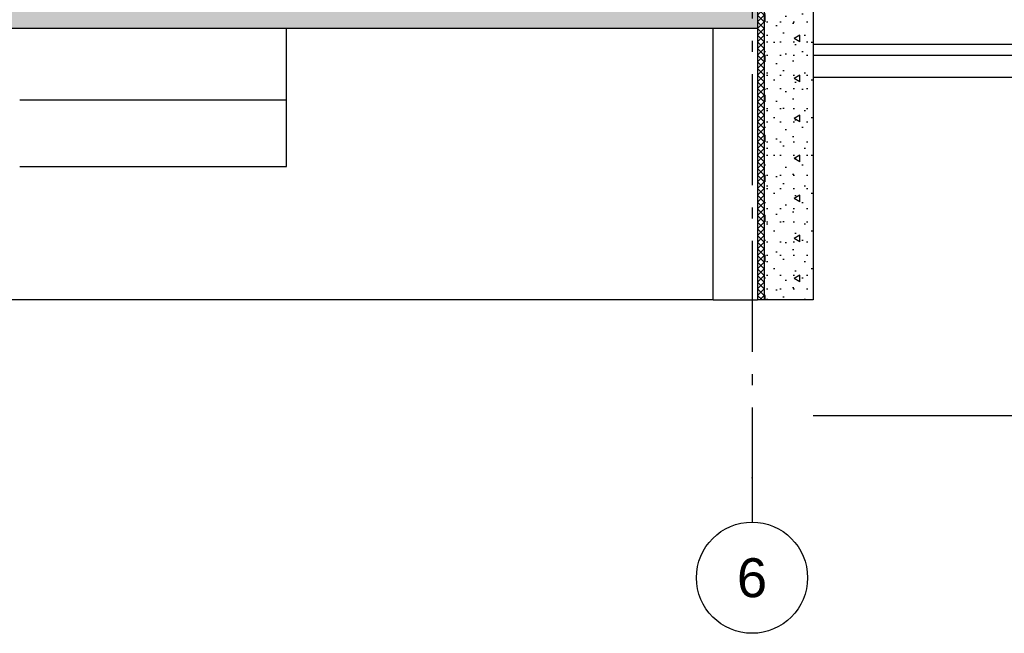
# Model space of a CAD drawing. Header units: millimetres. Extents: x -82116 to -58113, y 850 to 13065.
# Tile 46 of 78: x -64773 to -60343, y 850 to 3610. Entities that reach past the tile are written whole.
import ezdxf
from ezdxf.enums import TextEntityAlignment as Align

# ---------------------------------------------------------------- set-up
doc = ezdxf.new("R2010")
doc.units = ezdxf.units.MM
doc.header["$LTSCALE"] = 0.5
doc.header["$MEASUREMENT"] = 0
doc.linetypes.add('Akselinje', pattern=[1500, 1000, -200, 100, -200])
doc.linetypes.add('PLINE', pattern=[0])
for name, color, linetype in [('216- Direkte fundamentering', 7, 'Continuous'), ('216- Direkte fundamentering (Skravur)', 7, 'Continuous'), ('252- Gulv på grunn_ bunnplate', 7, 'Continuous'), ('252- Gulv på grunn_ bunnplate (Skravur)', 7, 'Continuous'), ('722- Trapper og ramper i terreng', 7, 'Continuous'), ('82-- Modullinjer', 7, 'Continuous'), ('858- Detaljer(Nye konstruksjoner)', 7, 'Continuous')]:
    doc.layers.add(name, color=color, linetype=linetype)
doc.styles.add('GENERATED_STYLE_1', font='arial.ttf')

# ---------------------------------------------------------------- blocks, each defined once
blk = doc.blocks.new('*X2')
at = {"layer": '216- Direkte fundamentering (Skravur)', "linetype": 'PLINE'}
for p, q in [((-61443.2, 3700), (-61453.2, 3690)), ((-61423.2, 3660), (-61453.2, 3690)), ((-61423.2, 3690), (-61453.2, 3660)), ((-61423.2, 3690), (-61433.2, 3700)), ((-61423.2, 3630), (-61453.2, 3660)), ((-61423.2, 3660), (-61453.2, 3630)), ((-61423.2, 3600), (-61453.2, 3630)), ((-61423.2, 3630), (-61453.2, 3600)), ((-61423.2, 3570), (-61453.2, 3600)), ((-61423.2, 3600), (-61453.2, 3570)), ((-61423.2, 3540), (-61453.2, 3570)), ((-61423.2, 3570), (-61453.2, 3540)), ((-61423.2, 3510), (-61453.2, 3540)), ((-61423.2, 3540), (-61453.2, 3510)), ((-61423.2, 3480), (-61453.2, 3510)), ((-61423.2, 3510), (-61453.2, 3480)), ((-61423.2, 3450), (-61453.2, 3480)), ((-61423.2, 3480), (-61453.2, 3450)), ((-61423.2, 3420), (-61453.2, 3450)), ((-61423.2, 3450), (-61453.2, 3420)), ((-61423.2, 3390), (-61453.2, 3420)), ((-61423.2, 3420), (-61453.2, 3390)), ((-61423.2, 3360), (-61453.2, 3390)), ((-61423.2, 3390), (-61453.2, 3360)), ((-61423.2, 3330), (-61453.2, 3360)), ((-61423.2, 3360), (-61453.2, 3330)), ((-61423.2, 3300), (-61453.2, 3330)), ((-61423.2, 3330), (-61453.2, 3300)), ((-61423.2, 3270), (-61453.2, 3300)), ((-61423.2, 3300), (-61453.2, 3270)), ((-61423.2, 3240), (-61453.2, 3270)), ((-61423.2, 3270), (-61453.2, 3240)), ((-61423.2, 3210), (-61453.2, 3240)), ((-61423.2, 3240), (-61453.2, 3210)), ((-61423.2, 3180), (-61453.2, 3210)), ((-61423.2, 3210), (-61453.2, 3180)), ((-61423.2, 3150), (-61453.2, 3180)), ((-61423.2, 3180), (-61453.2, 3150)), ((-61423.2, 3120), (-61453.2, 3150)), ((-61423.2, 3150), (-61453.2, 3120)), ((-61423.2, 3090), (-61453.2, 3120)), ((-61423.2, 3120), (-61453.2, 3090)), ((-61423.2, 3060), (-61453.2, 3090)), ((-61423.2, 3090), (-61453.2, 3060)), ((-61423.2, 3030), (-61453.2, 3060)), ((-61423.2, 3060), (-61453.2, 3030)), ((-61423.2, 3000), (-61453.2, 3030)), ((-61423.2, 3030), (-61453.2, 3000)), ((-61423.2, 2970), (-61453.2, 3000)), ((-61423.2, 3000), (-61453.2, 2970)), ((-61423.2, 2940), (-61453.2, 2970)), ((-61423.2, 2970), (-61453.2, 2940)), ((-61423.2, 2910), (-61453.2, 2940)), ((-61423.2, 2940), (-61453.2, 2910)), ((-61423.2, 2880), (-61453.2, 2910)), ((-61423.2, 2910), (-61453.2, 2880)), ((-61423.2, 2850), (-61453.2, 2880)), ((-61423.2, 2880), (-61453.2, 2850)), ((-61423.2, 2820), (-61453.2, 2850)), ((-61423.2, 2850), (-61453.2, 2820)), ((-61423.2, 2790), (-61453.2, 2820)), ((-61423.2, 2820), (-61453.2, 2790)), ((-61423.2, 2760), (-61453.2, 2790)), ((-61423.2, 2790), (-61453.2, 2760)), ((-61423.2, 2730), (-61453.2, 2760)), ((-61423.2, 2760), (-61453.2, 2730)), ((-61423.2, 2700), (-61453.2, 2730)), ((-61423.2, 2730), (-61453.2, 2700)), ((-61423.2, 2670), (-61453.2, 2700)), ((-61423.2, 2700), (-61453.2, 2670)), ((-61423.2, 2640), (-61453.2, 2670)), ((-61423.2, 2670), (-61453.2, 2640)), ((-61423.2, 2610), (-61453.2, 2640)), ((-61423.2, 2640), (-61453.2, 2610)), ((-61423.2, 2580), (-61453.2, 2610)), ((-61423.2, 2610), (-61453.2, 2580)), ((-61423.2, 2550), (-61453.2, 2580)), ((-61423.2, 2580), (-61453.2, 2550)), ((-61423.2, 2520), (-61453.2, 2550)), ((-61423.2, 2550), (-61453.2, 2520)), ((-61423.2, 2490), (-61453.2, 2520)), ((-61423.2, 2520), (-61453.2, 2490)), ((-61423.2, 2460), (-61453.2, 2490)), ((-61423.2, 2490), (-61453.2, 2460)), ((-61423.2, 2430), (-61453.2, 2460)), ((-61423.2, 2460), (-61453.2, 2430)), ((-61423.2, 2400), (-61453.2, 2430)), ((-61423.2, 2430), (-61453.2, 2400)), ((-61423.2, 2370), (-61453.2, 2400)), ((-61423.2, 2400), (-61453.2, 2370)), ((-61433.2, 2350), (-61453.2, 2370)), ((-61423.2, 2370), (-61443.2, 2350))]:
    blk.add_line(p, q, dxfattribs=at)
blk = doc.blocks.new('Standard grid marker[2]', base_point=(-61478.2, 12565.5))
at = {"layer": '82-- Modullinjer', "linetype": 'Akselinje'}
for p, q in [((-61478.2, 12365.5), (-61478.2, 1550)), ((-61478.2, 1550), (-61478.2, 1350))]:
    blk.add_line(p, q, dxfattribs=at)
at = {"layer": '82-- Modullinjer', "linetype": 'PLINE'}
blk.add_circle((-61478.2, 1100), 250, dxfattribs=at)
at = {"layer": '82-- Modullinjer', "linetype": 'Akselinje'}
blk.add_point((-61478.2, 1550), dxfattribs=at)
blk.add_point((-61478.2, 1550), dxfattribs=at)
at = {"layer": '82-- Modullinjer', "style": 'GENERATED_STYLE_1'}
for tag, p in [('AC_MarkerText_1_0', (-61478.2, 12903)), ('AC_MarkerText_1_1', (-61478.2, 1187.5))]:
    blk.add_attdef(tag, text='', height=175, rotation=360, dxfattribs=at).set_placement(p, align=Align.TOP_CENTER)

msp = doc.modelspace()

# ---------------------------------------------------------------- hatches: boundary and pattern name
at = {"layer": '216- Direkte fundamentering (Skravur)', "linetype": 'Continuous'}
h = msp.add_hatch(dxfattribs=at)
h.set_pattern_fill('Betong_strukturell', color=256, style=0, pattern_type=2)
h.set_pattern_definition([(90, (0, 0), (-311.7692, 0), [30, -150]), (90, (-155.9, 90), (-311.7692, 0), [30, -150]), (150, (0, 0), (155.8846, 270), [30, -150]), (150, (1e-14, 180), (155.8846, 270), [30, -150]), (210, (2e-15, 30), (-155.8846, 270), [30, -150]), (210, (1e-14, 210), (-155.8846, 270), [30, -150]), (90, (-30, 2e-15), (-60, 0), [0, -60, 0, -90]), (135, (-30, 30), (42.42641, 42.42641), [0, -45, 0, -75.000003])])
h.paths.add_polyline_path([(-61423.2, 3700), (-61423.2, 2350), (-61203.2, 2350), (-61203.2, 3650), (-61323.2, 3650), (-61323.2, 3700)])
at = {"layer": '252- Gulv på grunn_ bunnplate (Skravur)', "linetype": 'Continuous'}
h = msp.add_hatch(dxfattribs=at)
h.set_pattern_fill('Betong_strukturell', color=256, style=0, pattern_type=2)
h.set_pattern_definition([(0, (0, 0), (0, 311.7692), [30, -150]), (0, (90, 155.9), (0, 311.7692), [30, -150]), (60, (0, 0), (-270, 155.8846), [30, -150]), (60, (180, 0), (-270, 155.8846), [30, -150]), (120, (30, 0), (270, 155.8846), [30, -150]), (120, (210, 0), (270, 155.8846), [30, -150]), (0, (0, 30), (0, 60.000002), [0, -60, 0, -90.000004]), (45, (30, 30), (-42.42641, 42.42641), [0, -45, 0, -75.000003])])
h.paths.add_polyline_path([(-77588.2, 3570), (-61453.2, 3570), (-61453.2, 3650), (-77588.2, 3650)])

# ---------------------------------------------------------------- linework, layer by layer
at = {"layer": '216- Direkte fundamentering', "linetype": 'PLINE'}
for p, q in [((-61423.2, 3700), (-61423.2, 2350)), ((-61203.2, 3650), (-61203.2, 2350)), ((-63573.2, 3250), (-63573.2, 3570)), ((-61653.2, 2350), (-61653.2, 3570)), ((-61453.2, 3570), (-61453.2, 2350)), ((-64773.2, 3250), (-63573.2, 3250)), ((-63573.2, 2950), (-63573.2, 3250)), ((-64773.2, 2950), (-63573.2, 2950)), ((-61653.2, 2350), (-64973.2, 2350)), ((-61653.2, 2350), (-61453.2, 2350)), ((-61423.2, 2350), (-61453.2, 2350)), ((-61203.2, 2350), (-61423.2, 2350))]:
    msp.add_line(p, q, dxfattribs=at)
at = {"layer": '252- Gulv på grunn_ bunnplate', "linetype": 'PLINE'}
for p, q in [((-61453.2, 3650), (-61453.2, 3570)), ((-61453.2, 3570), (-77588.2, 3570))]:
    msp.add_line(p, q, dxfattribs=at)
at = {"layer": '722- Trapper og ramper i terreng', "linetype": 'PLINE'}
for p, q in [((-61203.2, 3500), (-59723.2, 3500)), ((-61203.2, 3449.9), (-59723.2, 3449.9)), ((-59723.2, 3349.6), (-61203.2, 3349.6))]:
    msp.add_line(p, q, dxfattribs=at)
at = {"layer": '858- Detaljer(Nye konstruksjoner)', "linetype": 'PLINE'}
msp.add_lwpolyline([(-61203.2, 1830), (-58112.9, 1830)], dxfattribs=at)

# ---------------------------------------------------------------- block references
at = {"layer": '216- Direkte fundamentering'}
msp.add_blockref('*X2', (0, 0), dxfattribs=at)
at = {"layer": '82-- Modullinjer', "linetype": 'PLINE'}
ref = msp.add_blockref('Standard grid marker[2]', (-61478.2, 12565.5), dxfattribs=at)
ref.add_attrib('AC_MarkerText_1_1', '6', dxfattribs={"color": 7, "height": 175, "rotation": 360, "style": 'GENERATED_STYLE_1'}).set_placement((-61478.2, 1187.5), align=Align.TOP_CENTER)

doc.saveas('drawing.dxf')
